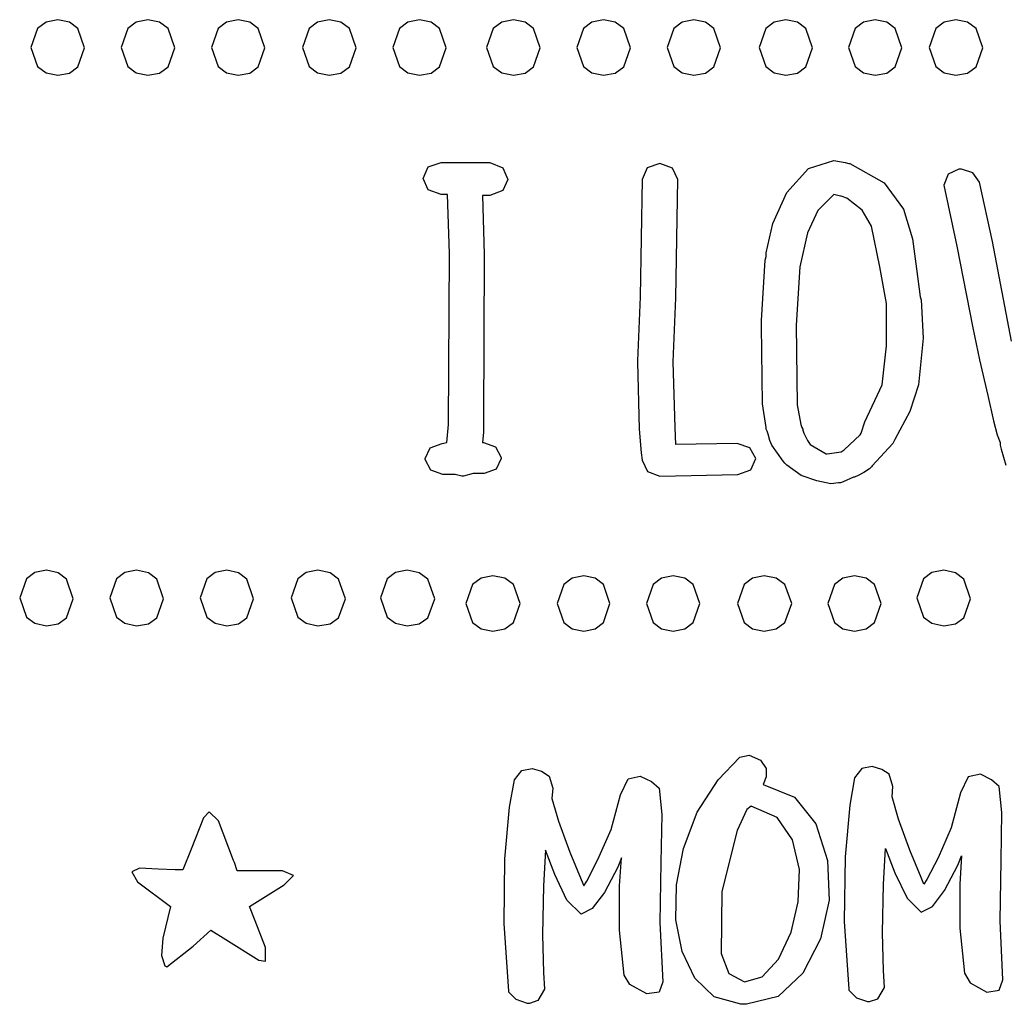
# Model space of a CAD drawing. Extents: x 48 to 160, y 6 to 137.
# Tile 2 of 14: x 48 to 78, y 33 to 63. Entities that reach past the tile are written whole.
import ezdxf

# ---------------------------------------------------------------- set-up
doc = ezdxf.new("R2010")
doc.units = 0

msp = doc.modelspace()

# ---------------------------------------------------------------- linework, layer by layer
at = {"layer": 'Layer 1'}
for p, q in [((49.1631, 62.7381), (48.811206, 62.666552)), ((49.514981, 62.665392), (49.1631, 62.7381)), ((49.1631, 62.7381), (49.1631, 62.7381)), ((51.8724, 62.7381), (51.520506, 62.666552)), ((52.224281, 62.665392), (51.8724, 62.7381)), ((51.8724, 62.7381), (51.8724, 62.7381)), ((54.5817, 62.7381), (54.229806, 62.666552)), ((54.933614, 62.665392), (54.5817, 62.7381)), ((54.5817, 62.7381), (54.5817, 62.7381)), ((57.3193, 62.7381), (56.967406, 62.666552)), ((57.671181, 62.665392), (57.3193, 62.7381)), ((57.3193, 62.7381), (57.3193, 62.7381)), ((60.0286, 62.7381), (59.676706, 62.666552)), ((60.380514, 62.665392), (60.0286, 62.7381)), ((60.0286, 62.7381), (60.0286, 62.7381)), ((62.8508, 62.7381), (62.498906, 62.666552)), ((63.202714, 62.665392), (62.8508, 62.7381)), ((62.8508, 62.7381), (62.8508, 62.7381)), ((65.5602, 62.7381), (65.208306, 62.666552)), ((65.912081, 62.665392), (65.5602, 62.7381)), ((65.5602, 62.7381), (65.5602, 62.7381)), ((68.2695, 62.7381), (67.917606, 62.666552)), ((68.621381, 62.665392), (68.2695, 62.7381)), ((68.2695, 62.7381), (68.2695, 62.7381)), ((71.0353, 62.7381), (70.683406, 62.666552)), ((71.387181, 62.665392), (71.0353, 62.7381)), ((71.0353, 62.7381), (71.0353, 62.7381)), ((73.7164, 62.7381), (73.364506, 62.666552)), ((74.068281, 62.665392), (73.7164, 62.7381)), ((73.7164, 62.7381), (73.7164, 62.7381)), ((76.1435, 62.7381), (75.791606, 62.666552)), ((76.495381, 62.665392), (76.1435, 62.7381)), ((76.1435, 62.7381), (76.1435, 62.7381)), ((48.559852, 62.477927), (48.35877, 61.905545)), ((48.811206, 62.666552), (48.559852, 62.477927)), ((49.766325, 62.473948), (49.514981, 62.665392)), ((49.9674, 61.894936), (49.766325, 62.473948)), ((51.269152, 62.477927), (51.06807, 61.905545)), ((51.520506, 62.666552), (51.269152, 62.477927)), ((52.475625, 62.473948), (52.224281, 62.665392)), ((52.6767, 61.894936), (52.475625, 62.473948)), ((53.978452, 62.477927), (53.77737, 61.905545)), ((54.229806, 62.666552), (53.978452, 62.477927)), ((55.184981, 62.473948), (54.933614, 62.665392)), ((55.386075, 61.894936), (55.184981, 62.473948)), ((56.716052, 62.477927), (56.51497, 61.905545)), ((56.967406, 62.666552), (56.716052, 62.477927)), ((57.922525, 62.473948), (57.671181, 62.665392)), ((58.1236, 61.894936), (57.922525, 62.473948)), ((59.425352, 62.477927), (59.22427, 61.905545)), ((59.676706, 62.666552), (59.425352, 62.477927)), ((60.631881, 62.473948), (60.380514, 62.665392)), ((60.832975, 61.894936), (60.631881, 62.473948)), ((62.247552, 62.477927), (62.04647, 61.905545)), ((62.498906, 62.666552), (62.247552, 62.477927)), ((63.454081, 62.473948), (63.202714, 62.665392)), ((63.655175, 61.894936), (63.454081, 62.473948)), ((64.956952, 62.477927), (64.75587, 61.905545)), ((65.208306, 62.666552), (64.956952, 62.477927)), ((66.163425, 62.473948), (65.912081, 62.665392)), ((66.3645, 61.894936), (66.163425, 62.473948)), ((67.666252, 62.477927), (67.46517, 61.905545)), ((67.917606, 62.666552), (67.666252, 62.477927)), ((68.872725, 62.473948), (68.621381, 62.665392)), ((69.0738, 61.894936), (68.872725, 62.473948)), ((70.432052, 62.477927), (70.23097, 61.905545)), ((70.683406, 62.666552), (70.432052, 62.477927)), ((71.638525, 62.473948), (71.387181, 62.665392)), ((71.8396, 61.894936), (71.638525, 62.473948)), ((73.113152, 62.477927), (72.91207, 61.905545)), ((73.364506, 62.666552), (73.113152, 62.477927)), ((74.319625, 62.473948), (74.068281, 62.665392)), ((74.5207, 61.894936), (74.319625, 62.473948)), ((75.540252, 62.477927), (75.33917, 61.905545)), ((75.791606, 62.666552), (75.540252, 62.477927)), ((76.746725, 62.473948), (76.495381, 62.665392)), ((76.9478, 61.894936), (76.746725, 62.473948)), ((48.35877, 61.905545), (48.559852, 61.333163)), ((49.766325, 61.321229), (49.9674, 61.894936)), ((51.06807, 61.905545), (51.269152, 61.333163)), ((52.475625, 61.321229), (52.6767, 61.894936)), ((53.77737, 61.905545), (53.978452, 61.333163)), ((55.184981, 61.321229), (55.386075, 61.894936)), ((56.51497, 61.905545), (56.716052, 61.333163)), ((57.922525, 61.321229), (58.1236, 61.894936)), ((59.22427, 61.905545), (59.425352, 61.333163)), ((60.631881, 61.321229), (60.832975, 61.894936)), ((62.04647, 61.905545), (62.247552, 61.333163)), ((63.454081, 61.321229), (63.655175, 61.894936)), ((64.75587, 61.905545), (64.956952, 61.333163)), ((66.163425, 61.321229), (66.3645, 61.894936)), ((67.46517, 61.905545), (67.666252, 61.333163)), ((68.872725, 61.321229), (69.0738, 61.894936)), ((70.23097, 61.905545), (70.432052, 61.333163)), ((71.638525, 61.321229), (71.8396, 61.894936)), ((72.91207, 61.905545), (73.113152, 61.333163)), ((74.319625, 61.321229), (74.5207, 61.894936)), ((75.33917, 61.905545), (75.540252, 61.333163)), ((76.746725, 61.321229), (76.9478, 61.894936)), ((48.559852, 61.333163), (48.811206, 61.144538)), ((49.514981, 61.136415), (49.766325, 61.321229)), ((51.269152, 61.333163), (51.520506, 61.144538)), ((52.224281, 61.136415), (52.475625, 61.321229)), ((53.978452, 61.333163), (54.229806, 61.144538)), ((54.933614, 61.136415), (55.184981, 61.321229)), ((56.716052, 61.333163), (56.967406, 61.144538)), ((57.671181, 61.136415), (57.922525, 61.321229)), ((59.425352, 61.333163), (59.676706, 61.144538)), ((60.380514, 61.136415), (60.631881, 61.321229)), ((62.247552, 61.333163), (62.498906, 61.144538)), ((63.202714, 61.136415), (63.454081, 61.321229)), ((64.956952, 61.333163), (65.208306, 61.144538)), ((65.912081, 61.136415), (66.163425, 61.321229)), ((67.666252, 61.333163), (67.917606, 61.144538)), ((68.621381, 61.136415), (68.872725, 61.321229)), ((70.432052, 61.333163), (70.683406, 61.144538)), ((71.387181, 61.136415), (71.638525, 61.321229)), ((73.113152, 61.333163), (73.364506, 61.144538)), ((74.068281, 61.136415), (74.319625, 61.321229)), ((75.540252, 61.333163), (75.791606, 61.144538)), ((76.495381, 61.136415), (76.746725, 61.321229)), ((48.811206, 61.144538), (49.1631, 61.07299)), ((49.1631, 61.07299), (49.514981, 61.136415)), ((51.520506, 61.144538), (51.8724, 61.07299)), ((51.8724, 61.07299), (52.224281, 61.136415)), ((54.229806, 61.144538), (54.5817, 61.07299)), ((54.5817, 61.07299), (54.933614, 61.136415)), ((56.967406, 61.144538), (57.3193, 61.07299)), ((57.3193, 61.07299), (57.671181, 61.136415)), ((59.676706, 61.144538), (60.0286, 61.07299)), ((60.0286, 61.07299), (60.380514, 61.136415)), ((62.498906, 61.144538), (62.8508, 61.07299)), ((62.8508, 61.07299), (63.202714, 61.136415)), ((65.208306, 61.144538), (65.5602, 61.07299)), ((65.5602, 61.07299), (65.912081, 61.136415)), ((67.917606, 61.144538), (68.2695, 61.07299)), ((68.2695, 61.07299), (68.621381, 61.136415)), ((70.683406, 61.144538), (71.0353, 61.07299)), ((71.0353, 61.07299), (71.387181, 61.136415)), ((73.364506, 61.144538), (73.7164, 61.07299)), ((73.7164, 61.07299), (74.068281, 61.136415)), ((75.791606, 61.144538), (76.1435, 61.07299)), ((76.1435, 61.07299), (76.495381, 61.136415)), ((60.141478, 57.968477), (60.293173, 58.314199)), ((60.293173, 58.314199), (60.6777, 58.448254)), ((60.6777, 58.448254), (62.1453, 58.4483)), ((62.1453, 58.4483), (62.5298, 58.28955)), ((62.5298, 58.28955), (62.6815, 57.9403)), ((66.868951, 58.286022), (66.717256, 57.9403)), ((67.253478, 58.420077), (66.868951, 58.286022)), ((67.627422, 58.275438), (67.253478, 58.420077)), ((67.7897, 57.9403), (67.627422, 58.275438)), ((71.0635, 57.545134), (71.716138, 58.268328)), ((71.716138, 58.268328), (72.47461, 58.504689)), ((72.47461, 58.504689), (72.813276, 58.448245)), ((72.813276, 58.448245), (72.926165, 58.420022)), ((72.926165, 58.420022), (72.954387, 58.420022)), ((72.954387, 58.420022), (73.989791, 57.838821)), ((75.907085, 58.095544), (75.776558, 57.770989)), ((76.228113, 58.250766), (75.907085, 58.095544)), ((76.312779, 58.250766), (76.228113, 58.250766)), ((76.654974, 58.137877), (76.312779, 58.250766)), ((76.849001, 57.855655), (76.654974, 58.137877)), ((60.293173, 57.622755), (60.141478, 57.968477)), ((62.6815, 57.9403), (62.529806, 57.605162)), ((62.6815, 57.9403), (62.6815, 57.9403)), ((66.717256, 57.9403), (66.660812, 54.41253)), ((67.73326, 54.384338), (67.789704, 57.940338)), ((67.789704, 57.940338), (67.7897, 57.9403)), ((73.989791, 57.838821), (74.570111, 57.051244)), ((75.776558, 57.770989), (76.171669, 55.936549)), ((77.244112, 56.077655), (76.849001, 57.855655)), ((60.6777, 57.4887), (60.293173, 57.622755)), ((60.875257, 57.488762), (60.6777, 57.4887)), ((60.931701, 55.710762), (60.875257, 57.488762)), ((62.145278, 57.460523), (61.9195, 57.4605)), ((61.9195, 57.4605), (61.975944, 55.6825)), ((62.529806, 57.605162), (62.145278, 57.460523)), ((70.640167, 56.613801), (71.0635, 57.545134)), ((72.474569, 57.488778), (71.994792, 57.009001)), ((72.672124, 57.432333), (72.474569, 57.488778)), ((72.700346, 57.432333), (72.672124, 57.432333)), ((72.869679, 57.375889), (72.700346, 57.432333)), ((73.329612, 57.014292), (72.869679, 57.375889)), ((71.994792, 57.009001), (71.684348, 56.331668)), ((73.606984, 56.536279), (73.329612, 57.014292)), ((74.570111, 57.051244), (74.843514, 56.157834)), ((70.442612, 55.738913), (70.640167, 56.613801)), ((73.857456, 55.315669), (73.606984, 56.536279)), ((71.684348, 56.331668), (71.45857, 55.315668)), ((74.843514, 56.157834), (74.958167, 55.259132)), ((76.171669, 55.936549), (76.651446, 53.481219)), ((77.808556, 53.086105), (77.244112, 56.077655)), ((60.903479, 50.574322), (60.931701, 55.710762)), ((61.975944, 55.6825), (61.947722, 50.68717)), ((70.41439, 55.513135), (70.442612, 55.626024)), ((70.442612, 55.710691), (70.442612, 55.738913)), ((70.442612, 55.626024), (70.442612, 55.710691)), ((70.301501, 53.706915), (70.41439, 55.513135)), ((70.41439, 55.513135), (70.41439, 55.513135)), ((71.45857, 55.315668), (71.345681, 53.565888)), ((74.055011, 54.214999), (73.857456, 55.315669)), ((74.958167, 55.259132), (75.071056, 54.412466)), ((66.660812, 54.41253), (66.576145, 52.49342)), ((67.648593, 52.465228), (67.73326, 54.384338)), ((74.055011, 53.960999), (74.055011, 54.214999)), ((75.071056, 54.412466), (75.0993, 54.3278)), ((75.0993, 54.3278), (75.155744, 53.17069)), ((75.0993, 54.3278), (75.0993, 54.3278)), ((74.055011, 53.396555), (74.055011, 53.960999)), ((70.301501, 53.537582), (70.301501, 53.706915)), ((70.329723, 51.195142), (70.301501, 53.537582)), ((71.345681, 53.565888), (71.373903, 51.166998)), ((74.055011, 52.945), (74.055011, 53.396555)), ((76.651446, 53.481219), (76.849001, 52.521664)), ((73.931539, 51.770249), (74.055011, 52.945)), ((75.155744, 53.17069), (75.018161, 51.77369)), ((66.576145, 52.49342), (66.576145, 52.465198)), ((66.576145, 52.465198), (66.632589, 50.433198)), ((67.705038, 50.489678), (67.648593, 52.465228)), ((76.849001, 52.521664), (77.103001, 51.449224)), ((73.4059, 50.659), (73.931539, 51.770249)), ((75.018161, 51.77369), (74.762838, 50.972002)), ((70.442612, 50.489587), (70.329723, 51.195142)), ((77.103001, 51.449224), (77.272334, 50.687225)), ((71.373903, 51.166998), (71.486792, 50.574332)), ((74.762838, 50.972002), (74.309078, 50.12269)), ((61.947722, 50.68717), (61.947722, 50.517837)), ((73.293054, 50.320299), (73.4059, 50.659)), ((73.4059, 50.659), (73.4059, 50.659)), ((73.4059, 50.659), (73.4059, 50.659)), ((77.272334, 50.687225), (77.385223, 50.263892)), ((60.847035, 50.0381), (60.903479, 50.574322)), ((61.947722, 50.348504), (61.9195, 50.03806)), ((61.947722, 50.517837), (61.947722, 50.348504)), ((66.632589, 50.433198), (66.689034, 49.727643)), ((67.73326, 49.981678), (67.705038, 50.489678)), ((70.442612, 50.433143), (70.442612, 50.489587)), ((70.470834, 50.376698), (70.442612, 50.433143)), ((70.499056, 50.292032), (70.470834, 50.376698)), ((70.555501, 50.094477), (70.499056, 50.292032)), ((71.486792, 50.574332), (71.515014, 50.489665)), ((71.515014, 50.489665), (71.543236, 50.433221)), ((71.543236, 50.433221), (71.543236, 50.404999)), ((71.543236, 50.404999), (71.571459, 50.320332)), ((71.571459, 50.320332), (71.5715, 50.3203)), ((71.5715, 50.3203), (71.684389, 50.094522)), ((73.264831, 50.263855), (73.293054, 50.320299)), ((60.34609, 49.87935), (60.705924, 50.009878)), ((60.705924, 50.009878), (60.847035, 50.0381)), ((61.9195, 50.03806), (61.9477, 50.0381)), ((61.9477, 50.0381), (62.311061, 49.907573)), ((69.5677, 50.0099), (67.73326, 49.981678)), ((69.955768, 49.879351), (69.5677, 50.0099)), ((69.5677, 50.0099), (69.5677, 50.0099)), ((70.611945, 49.953366), (70.555501, 50.094477)), ((71.684389, 50.094522), (71.740833, 50.009855)), ((71.740833, 50.009855), (71.769056, 49.981633)), ((72.785054, 49.8123), (73.264831, 50.263855)), ((74.252634, 50.009801), (73.631746, 49.332468)), ((74.309078, 50.12269), (74.252634, 50.009801)), ((77.385223, 50.263892), (77.469889, 50.038114)), ((77.469889, 50.038114), (77.469889, 49.98167)), ((60.197924, 49.558323), (60.34609, 49.87935)), ((62.311061, 49.907573), (62.483922, 49.586545)), ((66.689034, 49.727643), (66.717256, 49.501865)), ((70.13214, 49.558309), (69.955768, 49.879351)), ((70.950611, 49.473589), (70.611945, 49.953366)), ((71.769056, 49.981633), (72.248833, 49.699411)), ((72.248833, 49.699411), (72.277055, 49.699411)), ((72.277055, 49.699411), (72.700388, 49.755856)), ((72.700388, 49.755856), (72.785054, 49.8123)), ((77.469889, 49.98167), (77.469889, 49.953447)), ((77.469889, 49.953447), (77.498111, 49.840558)), ((77.498111, 49.840558), (77.639222, 49.360781)), ((60.197924, 49.530101), (60.197924, 49.558323)), ((60.370785, 49.209073), (60.197924, 49.530101)), ((62.483922, 49.558323), (62.335755, 49.237295)), ((62.483922, 49.586545), (62.483922, 49.558323)), ((66.717256, 49.501865), (66.879534, 49.166726)), ((69.980446, 49.212587), (70.13214, 49.558309)), ((71.007056, 49.417144), (70.950611, 49.473589)), ((71.0635, 49.3607), (71.007056, 49.417144)), ((60.734146, 49.078546), (60.370785, 49.209073)), ((61.637256, 49.106768), (61.355034, 49.022101)), ((61.975922, 49.106768), (61.637256, 49.106768)), ((62.335755, 49.237295), (61.975922, 49.106768)), ((66.879534, 49.166726), (67.253478, 49.022088)), ((69.595918, 49.078532), (69.980446, 49.212587)), ((71.063526, 49.36069), (71.0635, 49.3607)), ((71.493915, 49.046718), (71.063526, 49.36069)), ((73.377746, 49.134912), (73.208413, 49.050246)), ((73.547079, 49.247801), (73.377746, 49.134912)), ((73.603524, 49.304246), (73.547079, 49.247801)), ((73.631746, 49.332468), (73.603524, 49.304246)), ((61.101035, 49.078546), (60.734146, 49.078546)), ((61.29859, 49.022101), (61.101035, 49.078546)), ((61.355034, 49.022101), (61.29859, 49.022101)), ((67.253478, 49.022088), (69.595918, 49.078532)), ((71.966636, 48.880913), (71.493915, 49.046718)), ((72.389969, 48.796246), (71.966636, 48.880913)), ((72.615747, 48.824468), (72.389969, 48.796246)), ((72.672192, 48.824468), (72.615747, 48.824468)), ((72.756858, 48.85269), (72.672192, 48.824468)), ((73.067302, 48.993801), (72.756858, 48.85269)), ((73.095524, 48.993801), (73.067302, 48.993801)), ((73.208413, 49.050246), (73.095524, 48.993801)), ((48.8244, 46.1999), (48.472506, 46.128352)), ((49.176281, 46.126035), (48.8244, 46.1999)), ((48.8244, 46.1999), (48.8244, 46.1999)), ((51.5337, 46.1999), (51.181806, 46.128352)), ((51.885614, 46.126035), (51.5337, 46.1999)), ((51.5337, 46.1999), (51.5337, 46.1999)), ((54.2431, 46.1999), (53.891206, 46.128352)), ((54.594981, 46.126035), (54.2431, 46.1999)), ((54.2431, 46.1999), (54.2431, 46.1999)), ((56.9806, 46.1999), (56.628706, 46.128352)), ((57.341767, 46.126035), (56.9806, 46.1999)), ((56.9806, 46.1999), (56.9806, 46.1999)), ((59.6617, 46.1999), (59.309806, 46.128352)), ((60.022867, 46.126035), (59.6617, 46.1999)), ((59.6617, 46.1999), (59.6617, 46.1999)), ((75.7766, 46.1999), (75.424706, 46.128352)), ((76.128514, 46.126035), (75.7766, 46.1999)), ((75.7766, 46.1999), (75.7766, 46.1999)), ((48.221152, 45.939727), (48.02007, 45.367345)), ((48.472506, 46.128352), (48.221152, 45.939727)), ((49.427625, 45.931783), (49.176281, 46.126035)), ((49.6287, 45.346161), (49.427625, 45.931783)), ((50.930453, 45.939727), (50.72937, 45.367345)), ((51.181806, 46.128352), (50.930453, 45.939727)), ((52.136981, 45.931783), (51.885614, 46.126035)), ((52.338075, 45.346161), (52.136981, 45.931783)), ((53.639852, 45.939727), (53.43877, 45.367345)), ((53.891206, 46.128352), (53.639852, 45.939727)), ((54.846325, 45.931783), (54.594981, 46.126035)), ((55.0474, 45.346161), (54.846325, 45.931783)), ((56.377353, 45.939727), (56.17627, 45.367345)), ((56.628706, 46.128352), (56.377353, 45.939727)), ((57.599744, 45.931783), (57.341767, 46.126035)), ((57.806125, 45.346161), (57.599744, 45.931783)), ((59.058453, 45.939727), (58.85737, 45.367345)), ((59.309806, 46.128352), (59.058453, 45.939727)), ((60.280844, 45.931783), (60.022867, 46.126035)), ((60.487225, 45.346161), (60.280844, 45.931783)), ((61.878106, 45.958952), (61.626752, 45.770327)), ((62.23, 46.0305), (61.878106, 45.958952)), ((62.591134, 45.958953), (62.23, 46.0305)), ((62.23, 46.0305), (62.23, 46.0305)), ((62.849087, 45.770328), (62.591134, 45.958953)), ((64.615606, 45.958952), (64.364252, 45.770327)), ((64.9675, 46.0305), (64.615606, 45.958952)), ((65.310128, 45.958953), (64.9675, 46.0305)), ((64.9675, 46.0305), (64.9675, 46.0305)), ((65.554863, 45.770328), (65.310128, 45.958953)), ((67.296706, 45.958952), (67.045352, 45.770327)), ((67.6486, 46.0305), (67.296706, 45.958952)), ((68.000514, 45.958953), (67.6486, 46.0305)), ((67.6486, 46.0305), (67.6486, 46.0305)), ((68.251881, 45.770328), (68.000514, 45.958953)), ((70.034306, 45.958952), (69.782952, 45.770327)), ((70.3862, 46.0305), (70.034306, 45.958952)), ((70.747334, 45.958953), (70.3862, 46.0305)), ((70.3862, 46.0305), (70.3862, 46.0305)), ((71.005287, 45.770328), (70.747334, 45.958953)), ((72.743606, 45.958952), (72.492252, 45.770327)), ((73.0955, 46.0305), (72.743606, 45.958952)), ((73.447381, 45.958953), (73.0955, 46.0305)), ((73.0955, 46.0305), (73.0955, 46.0305)), ((73.698725, 45.770328), (73.447381, 45.958953)), ((75.173352, 45.939727), (74.97227, 45.367345)), ((75.424706, 46.128352), (75.173352, 45.939727)), ((76.379881, 45.931783), (76.128514, 46.126035)), ((76.580975, 45.346161), (76.379881, 45.931783)), ((61.626752, 45.770327), (61.42567, 45.197945)), ((63.05545, 45.197949), (62.849087, 45.770328)), ((64.364252, 45.770327), (64.16317, 45.197945)), ((65.75065, 45.197949), (65.554863, 45.770328)), ((67.045352, 45.770327), (66.84427, 45.197945)), ((68.452975, 45.197949), (68.251881, 45.770328)), ((69.782952, 45.770327), (69.58187, 45.197945)), ((71.21165, 45.197949), (71.005287, 45.770328)), ((72.492252, 45.770327), (72.29117, 45.197945)), ((73.8998, 45.197949), (73.698725, 45.770328)), ((48.02007, 45.367345), (48.221152, 44.794963)), ((49.427625, 44.771132), (49.6287, 45.346161)), ((50.72937, 45.367345), (50.930453, 44.794963)), ((52.136981, 44.771132), (52.338075, 45.346161)), ((53.43877, 45.367345), (53.639852, 44.794963)), ((54.846325, 44.771132), (55.0474, 45.346161)), ((56.17627, 45.367345), (56.377353, 44.794963)), ((57.599744, 44.771132), (57.806125, 45.346161)), ((58.85737, 45.367345), (59.058453, 44.794963)), ((60.280844, 44.771132), (60.487225, 45.346161)), ((74.97227, 45.367345), (75.173352, 44.794963)), ((76.379881, 44.771132), (76.580975, 45.346161)), ((61.42567, 45.197945), (61.626752, 44.625563)), ((62.849087, 44.625568), (63.05545, 45.197949)), ((64.16317, 45.197945), (64.364252, 44.625563)), ((65.554863, 44.625568), (65.75065, 45.197949)), ((66.84427, 45.197945), (67.045352, 44.625563)), ((68.251881, 44.625568), (68.452975, 45.197949)), ((69.58187, 45.197945), (69.782952, 44.625563)), ((71.005287, 44.625568), (71.21165, 45.197949)), ((72.29117, 45.197945), (72.492252, 44.625563)), ((73.698725, 44.625568), (73.8998, 45.197949)), ((48.221152, 44.794963), (48.472506, 44.606338)), ((49.176281, 44.590119), (49.427625, 44.771132)), ((50.930453, 44.794963), (51.181806, 44.606338)), ((51.885614, 44.590119), (52.136981, 44.771132)), ((53.639852, 44.794963), (53.891206, 44.606338)), ((54.594981, 44.590119), (54.846325, 44.771132)), ((56.377353, 44.794963), (56.628706, 44.606338)), ((57.341767, 44.590119), (57.599744, 44.771132)), ((59.058453, 44.794963), (59.309806, 44.606338)), ((60.022867, 44.590119), (60.280844, 44.771132)), ((75.173352, 44.794963), (75.424706, 44.606338)), ((76.128514, 44.590119), (76.379881, 44.771132)), ((48.472506, 44.606338), (48.8244, 44.53479)), ((48.8244, 44.53479), (49.176281, 44.590119)), ((51.181806, 44.606338), (51.5337, 44.53479)), ((51.5337, 44.53479), (51.885614, 44.590119)), ((53.891206, 44.606338), (54.2431, 44.53479)), ((54.2431, 44.53479), (54.594981, 44.590119)), ((56.628706, 44.606338), (56.9806, 44.53479)), ((56.9806, 44.53479), (57.341767, 44.590119)), ((59.309806, 44.606338), (59.6617, 44.53479)), ((59.6617, 44.53479), (60.022867, 44.590119)), ((61.626752, 44.625563), (61.878106, 44.436938)), ((61.878106, 44.436938), (62.23, 44.36539)), ((62.23, 44.36539), (62.591134, 44.436941)), ((62.591134, 44.436941), (62.849087, 44.625568)), ((64.364252, 44.625563), (64.615606, 44.436938)), ((64.615606, 44.436938), (64.9675, 44.36539)), ((64.9675, 44.36539), (65.310128, 44.436941)), ((65.310128, 44.436941), (65.554863, 44.625568)), ((67.045352, 44.625563), (67.296706, 44.436938)), ((67.296706, 44.436938), (67.6486, 44.36539)), ((67.6486, 44.36539), (68.000514, 44.436941)), ((68.000514, 44.436941), (68.251881, 44.625568)), ((69.782952, 44.625563), (70.034306, 44.436938)), ((70.034306, 44.436938), (70.3862, 44.36539)), ((70.3862, 44.36539), (70.747334, 44.436941)), ((70.747334, 44.436941), (71.005287, 44.625568)), ((72.492252, 44.625563), (72.743606, 44.436938)), ((72.743606, 44.436938), (73.0955, 44.36539)), ((73.0955, 44.36539), (73.447381, 44.436941)), ((73.447381, 44.436941), (73.698725, 44.625568)), ((75.424706, 44.606338), (75.7766, 44.53479)), ((75.7766, 44.53479), (76.128514, 44.590119)), ((69.00329, 39.906349), (69.652401, 40.583682)), ((69.652401, 40.583682), (69.931095, 40.647182)), ((69.931095, 40.647182), (70.273289, 40.499015)), ((63.104869, 40.188502), (63.415313, 40.244947)), ((63.415313, 40.244947), (63.697535, 40.16028)), ((70.273289, 40.499015), (70.442622, 40.245015)), ((70.442622, 40.245015), (70.442622, 39.991015)), ((73.321237, 40.244996), (73.095459, 39.962774)), ((73.631681, 40.30144), (73.321237, 40.244996)), ((73.913903, 40.216773), (73.631681, 40.30144)), ((62.879091, 39.90628), (63.104869, 40.188502)), ((63.697535, 40.16028), (63.923313, 40.019169)), ((63.923313, 40.019169), (64.036202, 39.65228)), ((66.068199, 39.454723), (66.293977, 39.9345)), ((66.293977, 39.9345), (66.660866, 40.019167)), ((66.660866, 40.019167), (66.999532, 39.849834)), ((70.442622, 39.991015), (70.357955, 39.765237)), ((73.095459, 39.962774), (72.954348, 39.14433)), ((74.139681, 40.075662), (73.913903, 40.216773)), ((74.25257, 39.708773), (74.139681, 40.075662)), ((76.510345, 39.990993), (76.284567, 39.511216)), ((76.877234, 40.07566), (76.510345, 39.990993)), ((77.2159, 39.906327), (76.877234, 40.07566)), ((62.73798, 39.087836), (62.879091, 39.90628)), ((64.036202, 39.65228), (64.00798, 39.341836)), ((66.999532, 39.849834), (67.22531, 39.652279)), ((67.22531, 39.652279), (67.309977, 38.862057)), ((68.375347, 38.929155), (69.00329, 39.906349)), ((70.357955, 39.765237), (70.357955, 39.765237)), ((70.357955, 39.765237), (71.296319, 39.384205)), ((74.224348, 39.398329), (74.25257, 39.708773)), ((77.441678, 39.708772), (77.2159, 39.906327)), ((77.526344, 38.91855), (77.441678, 39.708772)), ((64.00798, 39.341836), (64.205535, 38.664503)), ((65.785977, 38.410503), (66.068199, 39.454723)), ((71.296319, 39.384205), (71.9384, 38.5799)), ((74.421903, 38.720996), (74.224348, 39.398329)), ((76.284567, 39.511216), (76.002345, 38.466996)), ((62.596869, 37.535616), (62.73798, 39.087836)), ((69.99102, 39.1161), (69.86402, 39.013795)), ((70.770661, 38.777433), (69.99102, 39.1161)), ((69.99102, 39.1161), (69.99102, 39.1161)), ((72.954348, 39.14433), (72.813237, 37.59211)), ((53.544526, 38.763261), (53.170581, 37.817815)), ((53.706803, 38.946705), (53.544526, 38.763261)), ((53.989025, 38.668012), (53.706803, 38.946705)), ((67.309977, 38.862057), (67.281754, 37.422727)), ((67.95907, 37.846129), (68.375347, 38.929155)), ((69.86402, 39.013795), (69.567687, 38.382323)), ((71.2328, 38.1001), (70.770661, 38.777433)), ((77.498122, 37.47922), (77.526344, 38.91855)), ((54.44058, 37.479155), (53.989025, 38.668012)), ((64.205535, 38.664503), (64.544201, 37.73317)), ((71.9384, 38.5799), (72.284122, 37.479236)), ((71.9384, 38.5799), (71.9384, 38.5799)), ((74.760569, 37.789663), (74.421903, 38.720996)), ((76.002345, 38.466996), (75.607234, 37.563886)), ((65.390866, 37.507393), (65.785977, 38.410503)), ((69.567687, 38.382323), (69.116132, 36.547883)), ((71.444508, 37.211085), (71.2328, 38.1001)), ((71.2328, 38.1001), (71.2328, 38.1001)), ((53.170581, 37.817815), (52.916581, 37.196927)), ((63.810423, 37.78961), (63.753979, 36.71717)), ((64.092645, 37.055833), (63.810423, 37.78961)), ((64.544201, 37.73317), (64.882867, 36.914726)), ((66.096422, 37.563832), (65.983533, 37.28161)), ((66.039978, 36.717166), (66.096422, 37.563832)), ((67.750931, 36.752516), (67.95907, 37.846129)), ((72.813237, 37.59211), (72.785015, 35.64478)), ((73.970347, 36.773663), (74.026791, 37.846103)), ((74.026791, 37.846103), (74.309013, 37.112326)), ((75.099235, 36.971219), (74.760569, 37.789663)), ((75.607234, 37.563886), (75.268568, 36.914775)), ((76.199901, 37.338103), (76.31279, 37.620325)), ((76.31279, 37.620325), (76.256346, 36.773659)), ((54.468802, 37.422711), (54.44058, 37.479155)), ((54.553469, 37.168711), (54.468802, 37.422711)), ((62.568647, 35.588286), (62.596869, 37.535616)), ((65.0522, 36.858282), (65.390866, 37.507393)), ((65.983533, 37.28161), (65.588422, 36.519611)), ((67.281754, 37.422727), (67.253532, 35.616507)), ((72.284122, 37.479236), (72.333511, 36.2939)), ((75.80479, 36.576104), (76.199901, 37.338103)), ((77.4699, 35.673), (77.498122, 37.47922)), ((51.618356, 37.246389), (51.392578, 37.140556)), ((51.392578, 37.140556), (51.558383, 36.840695)), ((52.1828, 37.225222), (51.618356, 37.246389)), ((52.6908, 37.197), (52.1828, 37.225222)), ((52.916581, 37.196927), (52.6908, 37.197)), ((54.69458, 37.168711), (54.553469, 37.168711)), ((55.915189, 37.172239), (54.69458, 37.168711)), ((56.2468, 37.0276), (55.915189, 37.172239)), ((55.964571, 36.745439), (56.2468, 37.0276)), ((56.2468, 37.0276), (56.2468, 37.0276)), ((56.2468, 37.0276), (56.2468, 37.0276)), ((64.459534, 36.293834), (64.092645, 37.055833)), ((71.402166, 36.237383), (71.444508, 37.211085)), ((74.309013, 37.112326), (74.675902, 36.350327)), ((75.183901, 36.773664), (75.099235, 36.971219)), ((51.558383, 36.840695), (52.549688, 36.096336)), ((54.920351, 36.096328), (55.964571, 36.745439)), ((63.753979, 36.71717), (63.725757, 35.24962)), ((64.882867, 36.914726), (64.967533, 36.717171)), ((64.967533, 36.717171), (65.0522, 36.858282)), ((66.039978, 35.390726), (66.039978, 36.717166)), ((67.733292, 35.701239), (67.750931, 36.752516)), ((73.942125, 35.306113), (73.970347, 36.773663)), ((75.268568, 36.914775), (75.183901, 36.773664)), ((76.256346, 36.773659), (76.256346, 35.447219)), ((65.588422, 36.519611), (65.221533, 36.039834)), ((69.116132, 36.547883), (69.08791, 34.685213)), ((75.437901, 36.096327), (75.80479, 36.576104)), ((52.549688, 36.096336), (52.316855, 35.143837)), ((55.089684, 35.672995), (54.920351, 36.096328)), ((64.882867, 35.870501), (64.459534, 36.293834)), ((71.1905, 35.323692), (71.402166, 36.237383)), ((72.333511, 36.2939), (72.075984, 35.129735)), ((74.675902, 36.350327), (75.099235, 35.926994)), ((75.099235, 35.926994), (75.437901, 36.096327)), ((65.221533, 36.039834), (64.882867, 35.870501)), ((55.403656, 34.865139), (55.089684, 35.672995)), ((62.709758, 33.556286), (62.568647, 35.588286)), ((67.253532, 35.616507), (67.3382, 33.8385)), ((67.920264, 34.752263), (67.733292, 35.701239)), ((72.785015, 35.64478), (72.926126, 33.61278)), ((77.554568, 33.894993), (77.4699, 35.673)), ((77.4699, 35.673), (77.4699, 35.673)), ((53.227021, 34.911001), (53.763243, 35.390778)), ((53.763243, 35.390778), (54.214798, 35.108556)), ((63.725757, 35.24962), (63.753979, 34.12073)), ((66.181089, 34.036056), (66.039978, 35.390726)), ((70.8095, 34.515833), (71.1905, 35.323692)), ((73.970347, 34.177223), (73.942125, 35.306113)), ((76.256346, 35.447219), (76.397457, 34.092549)), ((52.316855, 35.143837), (52.279813, 34.6279)), ((52.436799, 34.290113), (53.227021, 34.911001)), ((54.214798, 35.108556), (55.19905, 34.487668)), ((72.075984, 35.129735), (71.543289, 34.09257)), ((52.279813, 34.6279), (52.380355, 34.318336)), ((55.400128, 34.459445), (55.403656, 34.865139)), ((68.297736, 33.951459), (67.920264, 34.752263)), ((69.08791, 34.685213), (69.324271, 34.081963)), ((52.380355, 34.318336), (52.436799, 34.290113)), ((55.19905, 34.487668), (55.400128, 34.459445)), ((70.322666, 33.986666), (70.8095, 34.515833)), ((63.753979, 34.12073), (63.782201, 33.61273)), ((66.350422, 33.753834), (66.181089, 34.036056)), ((69.324271, 34.081963), (69.793465, 33.838547)), ((71.543289, 34.09257), (70.802457, 33.394071)), ((73.998569, 33.669223), (73.970347, 34.177223)), ((76.397457, 34.092549), (76.56679, 33.810327)), ((66.858422, 33.471612), (66.350422, 33.753834)), ((67.3382, 33.8385), (67.225311, 33.528056)), ((67.3382, 33.8385), (67.3382, 33.8385)), ((68.88335, 33.387015), (68.297736, 33.951459)), ((69.793465, 33.838547), (69.7935, 33.8385)), ((69.7935, 33.8385), (70.322666, 33.986666)), ((76.56679, 33.810327), (77.07479, 33.528105)), ((77.441679, 33.584549), (77.554568, 33.894993)), ((62.709758, 33.528064), (62.709758, 33.556286)), ((62.935536, 33.302286), (62.709758, 33.528064)), ((63.782201, 33.61273), (63.584646, 33.274064)), ((67.225311, 33.528056), (66.858422, 33.471612)), ((72.926126, 33.61278), (72.926126, 33.584557)), ((72.926126, 33.584557), (73.151904, 33.358779)), ((73.801014, 33.330557), (73.998569, 33.669223)), ((77.07479, 33.528105), (77.441679, 33.584549)), ((63.274202, 33.189397), (62.935536, 33.302286)), ((63.330646, 33.189397), (63.274202, 33.189397)), ((63.584646, 33.274064), (63.330646, 33.189397)), ((69.680626, 33.161237), (68.88335, 33.387015)), ((69.849959, 33.161237), (69.680626, 33.161237)), ((70.802457, 33.394071), (69.849959, 33.161237)), ((73.151904, 33.358779), (73.49057, 33.24589)), ((73.49057, 33.24589), (73.547014, 33.24589)), ((73.547014, 33.24589), (73.801014, 33.330557))]:
    msp.add_line(p, q, dxfattribs=at)

doc.saveas('drawing.dxf')
